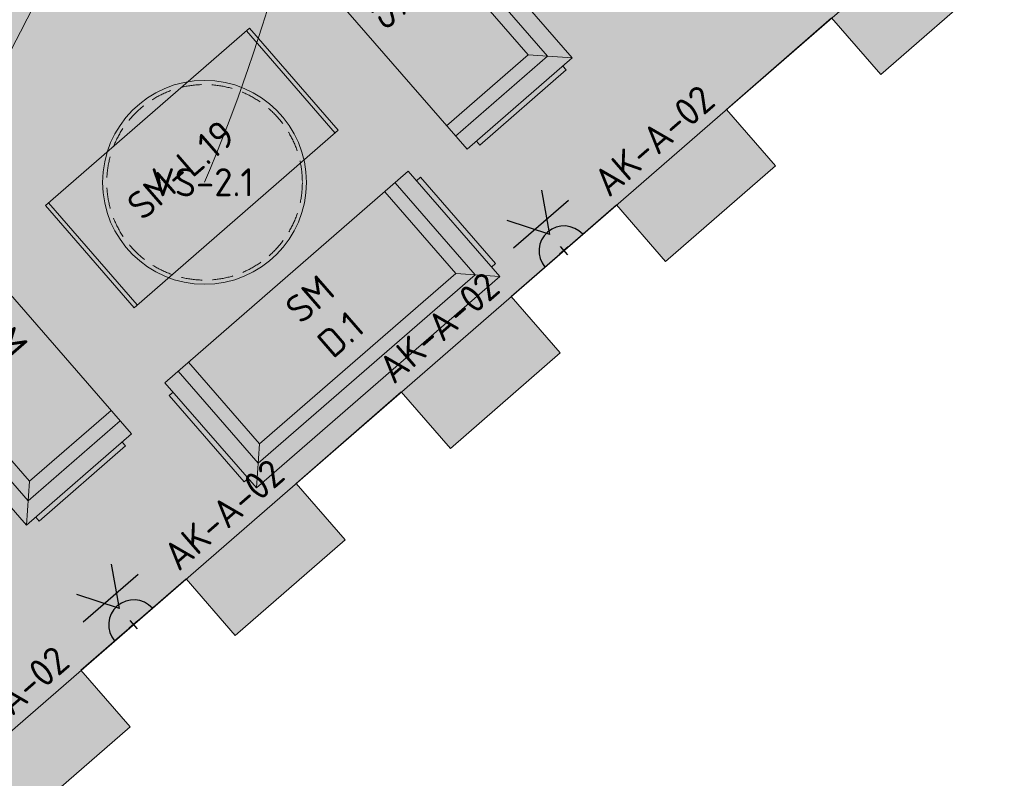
# Model space of a CAD drawing. Header units: millimetres. Extents: x 130528 to 177851, y 51760 to 113805.
# Tile 60 of 88: x 158054 to 162786, y 82453 to 86100. Entities that reach past the tile are written whole.
import ezdxf

# ---------------------------------------------------------------- set-up
doc = ezdxf.new("R2010")
doc.units = ezdxf.units.MM
doc.linetypes.add('Hidden 100.00_ 50.00', pattern=[150, 100, -50])
doc.layers.get('0').update_dxf_attribs({"true_color": 0x000000})
doc.layers.add('_SA-ELEKTER_pistikupesad', color=7, linetype='Continuous', true_color=0x9900cc)
for name, color, linetype, lineweight, true_color in [('_SA-LAGI', 7, 'Continuous', 9, 0x5b5b5b), ('_SA-LAGI_hatch', 7, 'Continuous', 5, 0x787878), ('_SA-PORAND', 7, 'Continuous', 9, 0x5b5b5b), ('_SA-PORAND_hatch', 254, 'Continuous', 9, 0xbebebe), ('_SA-SISUSTUS_lahtine', 7, 'Continuous', 18, 0x7f4f3f), ('_SA-SISUSTUS_tekst', 7, 'Continuous', 0, 0x7f4f3f), ('_SA-VALGUSTUS', 20, 'Continuous', 13, 0xff3f00), ('_SA-VALGUSTUS_valgusgrupid', 240, 'Continuous', 9, 0xff003f)]:
    doc.layers.add(name, color=color, linetype=linetype, lineweight=lineweight, true_color=true_color)
doc.styles.add('DIN Pro Medium-Medium', font='txt')

# ---------------------------------------------------------------- blocks, each defined once
blk = doc.blocks.new('VS-2.1 01')
at = {"color": 0}
blk.add_circle((0, 0), 490, dxfattribs=at)
at = {"color": 0, "linetype": 'Hidden 100.00_ 50.00', "lineweight": -2}
blk.add_circle((0, 0), 470, dxfattribs=at)
at = {"color": 0, "lineweight": -2, "insert": (-258.9, 67.9), "char_height": 135, "width": 1305.738, "attachment_point": 1, "style": 'DIN Pro Medium-Medium'}
blk.add_mtext('VS-2.1', dxfattribs=at)
blk = doc.blocks.new('SM-D.1')
at = {"color": 0, "linetype": 'ByBlock', "lineweight": -2}
blk.add_line((-923, -150), (-923, -670), dxfattribs=at)
for points in [[(327, -670), (327, -150), (477, 0), (-1073, 0), (-1073, -670), (477, -670), (477, 0)], [(327, -150), (-923, -150), (-1073, 0)], [(-1073, -60), (-1098, -60), (-1098, -610), (-1073, -610)], [(393, -670), (393, -84), (-989, -84), (-989, -670)], [(477, -60), (502, -60), (502, -610), (477, -610)]]:
    blk.add_lwpolyline(points, dxfattribs=at)
at = {"color": 0, "linetype": 'ByBlock', "lineweight": -2, "extrusion": (0, 0, -1), "insert": (-284, -584.2), "char_height": 135, "width": 777.016, "attachment_point": 2, "text_direction": (1, 0, 0), "style": 'DIN Pro Medium-Medium'}
blk.add_mtext('{\\fDIN Pro;SM}\\P{\\fDIN Pro;D.1}\\P', dxfattribs=at)
blk = doc.blocks.new('_SA pistik(syvistatud) x2')
at = {"linetype": 'ByBlock', "lineweight": -2}
blk.add_hatch(color=0, dxfattribs=at).paths.add_polyline_path([(-80.1, 0), (80.1, 0), (80.1, 1.8), (80, 3.5), (79.9, 5.3), (79.7, 7.1), (79.5, 9), (79.3, 10.8), (79, 12.6), (78.6, 14.5), (78.2, 16.3), (77.8, 18.2), (77.3, 20), (76.8, 21.9), (76.2, 23.7), (75.6, 25.5), (74.9, 27.4), (74.2, 29.2), (73.4, 31), (72.6, 32.8), (71.8, 34.6), (70.8, 36.4), (69.9, 38.2), (68.9, 39.9), (67.8, 41.7), (66.7, 43.4), (65.6, 45), (64.4, 46.7), (63.1, 48.3), (61.8, 49.9), (60.5, 51.5), (59.1, 53), (57.7, 54.5), (56.3, 56), (54.8, 57.4), (53.3, 58.8), (51.7, 60.1), (50.2, 61.4), (48.5, 62.7), (46.9, 63.9), (45.2, 65.1), (43.5, 66.2), (41.8, 67.3), (40.1, 68.3), (38.3, 69.3), (36.5, 70.3), (34.7, 71.2), (32.9, 72), (31.1, 72.8), (29.3, 73.5), (27.4, 74.2), (25.6, 74.9), (23.7, 75.5), (21.9, 76), (20, 76.5), (18.2, 77), (16.3, 77.4), (14.5, 77.8), (12.6, 78.1), (10.8, 78.4), (9, 78.6), (7.2, 78.8), (5.3, 78.9), (3.5, 79), (1.8, 79.1), (0, 79.1), (-1.8, 79.1), (-3.5, 79), (-5.3, 78.9), (-7.2, 78.8), (-9, 78.6), (-10.8, 78.4), (-12.6, 78.1), (-14.5, 77.8), (-16.3, 77.4), (-18.2, 77), (-20, 76.5), (-21.9, 76), (-23.7, 75.5), (-25.6, 74.9), (-27.4, 74.2), (-29.3, 73.5), (-31.1, 72.8), (-32.9, 72), (-34.7, 71.2), (-36.5, 70.3), (-38.3, 69.3), (-40.1, 68.3), (-41.8, 67.3), (-43.5, 66.2), (-45.2, 65.1), (-46.9, 63.9), (-48.5, 62.7), (-50.2, 61.4), (-51.7, 60.1), (-53.3, 58.8), (-54.8, 57.4), (-56.3, 56), (-57.7, 54.5), (-59.1, 53), (-60.5, 51.5), (-61.8, 49.9), (-63.1, 48.3), (-64.4, 46.7), (-65.6, 45), (-66.7, 43.4), (-67.8, 41.7), (-68.9, 39.9), (-69.9, 38.2), (-70.8, 36.4), (-71.8, 34.6), (-72.6, 32.8), (-73.4, 31), (-74.2, 29.2), (-74.9, 27.4), (-75.6, 25.5), (-76.2, 23.7), (-76.8, 21.9), (-77.3, 20), (-77.8, 18.2), (-78.2, 16.3), (-78.6, 14.5), (-79, 12.6), (-79.3, 10.8), (-79.5, 9), (-79.7, 7.1), (-79.9, 5.3), (-80, 3.5), (-80.1, 1.8)], flags=0)
at = {"color": 0, "linetype": 'ByBlock', "lineweight": -2}
for p, q in [((0.1, 68.7), (-73.6, 192.2)), ((0.1, 68.7), (73.8, 192.2)), ((116.7, 111.4), (-116.5, 111.4)), ((0.1, 17.9), (0.1, -17.9)), ((17.9, 0), (-17.8, 0))]:
    blk.add_line(p, q, dxfattribs=at)
blk.add_lwpolyline([(-80.1, 0), (80.1, 0, 0.986995)], format="xyb", close=True, dxfattribs=at)
blk = doc.blocks.new('SM-L.19')
at = {"color": 0, "lineweight": -2}
for p, q in [((-630, 0), (-630, -650)), ((630, 0), (630, -650))]:
    blk.add_line(p, q, dxfattribs=at)
blk.add_lwpolyline([(-650, -650), (650, -650), (650, 0), (-650, 0)], close=True, dxfattribs=at)
at = {"color": 0, "linetype": 'ByBlock', "lineweight": -2, "insert": (-347.4, -230.6), "char_height": 135, "width": 1664.262, "attachment_point": 1, "style": 'DIN Pro Medium-Medium'}
blk.add_mtext('SM-L.19', dxfattribs=at)

msp = doc.modelspace()

# ---------------------------------------------------------------- hatches: boundary and pattern name
at = {"layer": '_SA-LAGI_hatch'}
h = msp.add_hatch(dxfattribs=at)
h.set_pattern_fill('Plus', color=256, scale=200, angle=41, style=0, pattern_type=2)
h.set_pattern_definition([(41, (-18.87, -16.4), (-131.2118, 150.94192), [50, -150]), (131, (16.4, -18.87), (-150.94192, -131.2118), [50, -150])])
h.paths.add_polyline_path([(159675.9, 90407), (158445.7, 89337.6), (159134.6, 88545.2), (155247.8, 85166.5), (154558.9, 85958.9), (153849.5, 85342.2), (154997.6, 84021.5), (154907, 83942.8), (154447.8, 84471.1), (151904.4, 82260.2), (154325.2, 79475.3), (162483.7, 86567.2), (162785.6, 86829.6), (162523.2, 87131.5), (160364.7, 89614.5), (160100.6, 89384.9), (160021.9, 89475.5), (160286, 89705.1)], flags=0)
at = {"layer": '_SA-PORAND_hatch', "true_color": 0xbebebe}
h = msp.add_hatch(dxfattribs=at)
h.set_pattern_fill('HatchDash', color=9, scale=400, angle=41, style=0, pattern_type=2)
h.set_pattern_definition([(41, (0, 0), (-65.605903, 75.47096), []), (41, (-32.8, 37.74), (-65.605903, 75.47096), [50, -50])])
h.paths.add_polyline_path([(154589.5, 79704.8), (154825.6, 79433.2), (155353.9, 79892.4), (155117.8, 80164.1), (155691.3, 80662.7), (155927.5, 80391), (156455.8, 80850.2), (156219.6, 81121.9), (156793.2, 81620.5), (157029.4, 81348.8), (157557.7, 81808.1), (157321.5, 82079.8), (157819.6, 82512.8), (158055.8, 82241.1), (158584.1, 82700.3), (158347.9, 82972), (158853.6, 83411.6), (159089.8, 83139.9), (159618.1, 83599.1), (159381.9, 83870.8), (159887.5, 84310.4), (160123.7, 84038.7), (160652, 84497.9), (160415.8, 84769.6), (160921.5, 85209.2), (161157.7, 84937.5), (161686, 85396.7), (161449.8, 85668.4), (161955.4, 86108), (162191.6, 85836.3), (162719.9, 86295.5), (162483.7, 86567.2), (162785.6, 86829.7), (162523.2, 87131.5), (160364.8, 89614.5), (160100.6, 89384.9), (160021.9, 89475.5), (160286, 89705.1), (159675.9, 90407), (158445.7, 89337.6), (159134.6, 88545.2), (155247.8, 85166.5), (154559, 85959), (153849.5, 85342.3), (154997.6, 84021.5), (154907, 83942.8), (154447.8, 84471.1), (151904.4, 82260.2), (154325.3, 79475.3), (154581.9, 79698.4)], flags=0)

# ---------------------------------------------------------------- linework, layer by layer
at = {"layer": '_SA-LAGI'}
msp.add_lwpolyline([(159675.9, 90407), (158445.7, 89337.6), (159134.6, 88545.2), (155247.8, 85166.5), (154558.9, 85958.9), (153849.5, 85342.2), (154997.6, 84021.5), (154907, 83942.8), (154447.8, 84471.1), (151904.4, 82260.2), (154325.2, 79475.3), (162483.7, 86567.2), (162785.6, 86829.6), (162523.2, 87131.5), (160364.7, 89614.5), (160100.6, 89384.9), (160021.9, 89475.5), (160286, 89705.1)], close=True, dxfattribs=at)
at = {"layer": '_SA-PORAND'}
msp.add_lwpolyline([(158055.8, 82241.1), (158584.1, 82700.3), (158347.9, 82972), (158853.6, 83411.6), (159089.8, 83139.9), (159618.1, 83599.1), (159381.9, 83870.8), (159887.5, 84310.4), (160123.7, 84038.7), (160652, 84497.9), (160415.8, 84769.6), (160921.5, 85209.2), (161157.7, 84937.5), (161686, 85396.7), (161449.8, 85668.4), (161955.4, 86108), (162191.6, 85836.3), (162719.9, 86295.5)], dxfattribs=at)
at = {"layer": '_SA-VALGUSTUS_valgusgrupid'}
for centre, radius, start, end in [((166878.9, 77761.4), 14474.8, 121.3352, 149.2789), ((143970.3, 93209), 15806.2, 315.70854, 348.32939), ((150905.1, 88711.3), 8724.2, 337.10937, 7.82115), ((165132.9, 76405.7), 12062.2, 112.22506, 136.08525)]:
    msp.add_arc(centre, radius, start, end, dxfattribs=at)
at = {"layer": '_SA-VALGUSTUS_valgusgrupid', "extrusion": (0, 0, -1)}
msp.add_arc((-189396.4, 62738.4), 40504.7, 30.44658, 42.32504, dxfattribs=at)

# ---------------------------------------------------------------- block references
at = {"layer": '_SA-ELEKTER_pistikupesad', "xscale": 1.499999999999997, "yscale": 1.499999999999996, "zscale": 1.5, "rotation": 41.00000183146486}
for p in [(160668.7, 84989.4), (158600.7, 83191.8)]:
    msp.add_blockref('_SA pistik(syvistatud) x2', p, dxfattribs=at)
at = {"layer": '_SA-SISUSTUS_lahtine'}
for p, xscale, rotation in [((160005.2, 86725.9), -0.999999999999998, 311.0000008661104), ((160001, 84552.5), -0.9999999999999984, 221.0000008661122), ((157772.9, 84029), -0.999999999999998, 131.0000008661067)]:
    msp.add_blockref('SM-D.1', p, dxfattribs=dict(at, xscale=xscale, rotation=rotation))
at = {"layer": '_SA-SISUSTUS_lahtine', "rotation": 40.99999982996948}
msp.add_blockref('SM-L.19', (158667.7, 85632.2), dxfattribs=at)
at = {"layer": '_SA-VALGUSTUS'}
msp.add_blockref('VS-2.1 01', (158942.3, 85317.8), dxfattribs=at)

# ---------------------------------------------------------------- texts
at = {"layer": '_SA-SISUSTUS_tekst', "char_height": 135, "width": 1693.77, "attachment_point": 1, "rotation": 40.9865, "style": 'DIN Pro Medium-Medium'}
for insert in [(160797, 85343.4), (159763, 84444.6), (158729.1, 83545.8), (157695.1, 82647)]:
    msp.add_mtext('AK-A-02', dxfattribs=dict(at, insert=insert))

doc.saveas('drawing.dxf')
